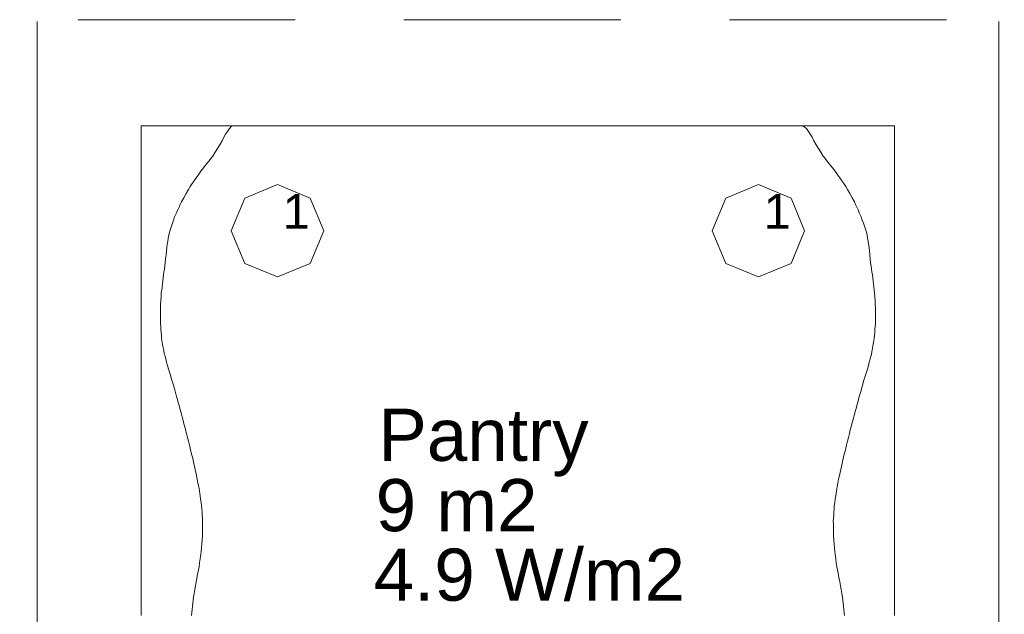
# Model space of a CAD drawing. Header units: millimetres. Extents: x -3350 to 1628655, y -3400 to 242269.
# Tile 71 of 73: x 1556943 to 1559778, y 34917 to 36628. Entities that reach past the tile are written whole.
import ezdxf
from ezdxf.xclip import XClip

# ---------------------------------------------------------------- set-up
doc = ezdxf.new("R2010")
doc.units = ezdxf.units.MM
doc.header["$MEASUREMENT"] = 0
doc.header["$XCLIPFRAME"] = 0
doc.linetypes.add('B0402', pattern=[937.5, 625, -312.5])
for name, color, linetype in [('19077_E_2-04_2_0', 7, 'Continuous'), ('19077_E_2-04_2_DLXLUMEX', 7, 'Continuous'), ('19077_E_2-04_2_DLXSUM', 7, 'Continuous'), ('19077_E_2-04_2_New_0', 7, 'Continuous'), ('19077_E_2-04_2_New_DLXISO', 7, 'Continuous'), ('19077_E_2-04_2_New_DLXLUM', 7, 'Continuous')]:
    doc.layers.add(name, color=color, linetype=linetype)
doc.styles.add('GENERATED_STYLE_1', font='txt')

# ---------------------------------------------------------------- blocks, each defined once
blk = doc.blocks.new('Drawing_1_2', base_point=(1545683.5, -2338.8))
at = {"layer": '19077_E_2-04_2_New_0', "color": 6, "linetype": 'Continuous', "lineweight": 0}
for p, q in [((1556993.3, 33221.7), (1556993.3, 36622.5)), ((1556993.3, 36622.5), (1556993.3, 33221.7)), ((1556993.3, 33221.7), (1556993.3, 36622.5)), ((1556993.3, 33221.7), (1556993.3, 36622.5)), ((1556993.3, 36622.5), (1556993.3, 33221.7)), ((1556993.3, 33221.7), (1556993.3, 36622.5)), ((1556993.3, 36622.5), (1556993.3, 33221.7)), ((1559762, 36622.5), (1559762, 33221.7)), ((1559762, 33221.7), (1559762, 36622.5)), ((1559762, 36622.5), (1559762, 33221.7)), ((1559762, 36622.5), (1559762, 33221.7)), ((1559762, 33221.7), (1559762, 36622.5)), ((1559762, 36622.5), (1559762, 33221.7)), ((1559762, 33221.7), (1559762, 36622.5))]:
    blk.add_line(p, q, dxfattribs=at)
at = {"layer": '19077_E_2-04_2_New_DLXISO', "color": 9, "linetype": 'Continuous', "lineweight": 0, "flags": 128}
blk.add_lwpolyline([(1559462, 34912.8), (1559462, 34922.1), (1559462, 34931.5), (1559462, 34940.8), (1559462, 34950.1), (1559462, 34959.5), (1559462, 34968.8), (1559462, 34978.2), (1559462, 34987.5), (1559462, 34996.8), (1559462, 35006.2), (1559462, 35015.5), (1559462, 35024.8), (1559462, 35034.2), (1559462, 35043.5), (1559462, 35052.8), (1559462, 35062.2), (1559462, 35071.5), (1559462, 35080.8), (1559462, 35090.2), (1559462, 35099.5), (1559462, 35108.9), (1559462, 35118.2), (1559462, 35127.5), (1559462, 35136.9), (1559462, 35146.2), (1559462, 35155.5), (1559462, 35164.9), (1559462, 35174.2), (1559462, 35183.5), (1559462, 35192.9), (1559462, 35202.2), (1559462, 35211.6), (1559462, 35220.9), (1559462, 35230.2), (1559462, 35239.6), (1559462, 35248.9), (1559462, 35258.2), (1559462, 35267.6), (1559462, 35276.9), (1559462, 35286.2), (1559462, 35295.6), (1559462, 35304.9), (1559462, 35314.3), (1559462, 35323.6), (1559462, 35332.9), (1559462, 35342.3), (1559462, 35351.6), (1559462, 35360.9), (1559462, 35370.3), (1559462, 35379.6), (1559462, 35388.9), (1559462, 35398.3), (1559462, 35407.6), (1559462, 35416.9), (1559462, 35426.3), (1559462, 35435.6), (1559462, 35445), (1559462, 35454.3), (1559462, 35463.6), (1559462, 35473), (1559462, 35482.3), (1559462, 35491.6), (1559462, 35501), (1559462, 35510.3), (1559462, 35519.6), (1559462, 35529), (1559462, 35538.3), (1559462, 35547.7), (1559462, 35557), (1559462, 35566.3), (1559462, 35575.7), (1559462, 35585), (1559462, 35594.3), (1559462, 35603.7), (1559462, 35613), (1559462, 35622.3), (1559462, 35631.7), (1559462, 35641), (1559462, 35650.3), (1559462, 35659.7), (1559462, 35669), (1559462, 35678.4), (1559462, 35687.7), (1559462, 35697), (1559462, 35706.4), (1559462, 35715.7), (1559462, 35725), (1559462, 35734.4), (1559462, 35743.7), (1559462, 35753), (1559462, 35762.4), (1559462, 35771.7), (1559462, 35781.1), (1559462, 35790.4), (1559462, 35799.7), (1559462, 35809.1), (1559462, 35818.4), (1559462, 35827.7), (1559462, 35837.1), (1559462, 35846.4), (1559462, 35855.7), (1559462, 35865.1), (1559462, 35874.4), (1559462, 35883.7), (1559462, 35893.1), (1559462, 35902.4), (1559462, 35911.8), (1559462, 35921.1), (1559462, 35930.4), (1559462, 35939.8), (1559462, 35949.1), (1559462, 35958.4), (1559462, 35967.8), (1559462, 35977.1), (1559462, 35986.4), (1559462, 35995.8), (1559462, 36005.1), (1559462, 36014.5), (1559462, 36023.8), (1559462, 36033.1), (1559462, 36042.5), (1559462, 36051.8), (1559462, 36061.1), (1559462, 36070.5), (1559462, 36079.8), (1559462, 36089.1), (1559462, 36098.5), (1559462, 36107.8), (1559462, 36117.1), (1559462, 36126.5), (1559462, 36135.8), (1559462, 36145.2), (1559462, 36154.5), (1559462, 36163.8), (1559462, 36173.2), (1559462, 36182.5), (1559462, 36191.8), (1559462, 36201.2), (1559462, 36210.5), (1559462, 36219.8), (1559462, 36229.2), (1559462, 36238.5), (1559462, 36247.9), (1559462, 36257.2), (1559462, 36266.5), (1559462, 36275.9), (1559462, 36285.2), (1559462, 36294.5), (1559462, 36303.9), (1559462, 36313.2), (1559462, 36322.5), (1559454.7, 36322.5), (1559448.4, 36322.5), (1559441.6, 36322.5), (1559434.9, 36322.5), (1559428.1, 36322.5), (1559419.6, 36322.5), (1559411.1, 36322.5), (1559402.7, 36322.5), (1559394.2, 36322.5), (1559387.4, 36322.5), (1559380.6, 36322.5), (1559373.9, 36322.5), (1559367.1, 36322.5), (1559360.3, 36322.5), (1559353.5, 36322.5), (1559346.8, 36322.5), (1559340, 36322.5), (1559333.2, 36322.5), (1559326.4, 36322.5), (1559318, 36322.5), (1559309.5, 36322.5), (1559301, 36322.5), (1559292.5, 36322.5), (1559285.8, 36322.5), (1559279, 36322.5), (1559272.2, 36322.5), (1559265.4, 36322.5), (1559258.7, 36322.5), (1559251.9, 36322.5), (1559245.1, 36322.5), (1559238.3, 36322.5), (1559231.6, 36322.5), (1559224.8, 36322.5), (1559218, 36322.5), (1559211.2, 36322.5), (1559204.4, 36322.5), (1559197.7, 36322.5), (1559190.9, 36322.5), (1559182.4, 36322.5), (1559173.9, 36322.5), (1559165.5, 36322.5), (1559157, 36322.5), (1559150.2, 36322.5), (1559143.4, 36322.5), (1559136.7, 36322.5), (1559129.9, 36322.5), (1559123.1, 36322.5), (1559116.3, 36322.5), (1559109.6, 36322.5), (1559102.8, 36322.5), (1559096, 36322.5), (1559089.2, 36322.5), (1559080.8, 36322.5), (1559072.3, 36322.5), (1559063.8, 36322.5), (1559055.3, 36322.5), (1559048.6, 36322.5), (1559041.8, 36322.5), (1559035, 36322.5), (1559028.2, 36322.5), (1559021.5, 36322.5), (1559014.7, 36322.5), (1559007.9, 36322.5), (1559001.1, 36322.5), (1558994.4, 36322.5), (1558987.6, 36322.5), (1558979.1, 36322.5), (1558970.6, 36322.5), (1558962.2, 36322.5), (1558953.7, 36322.5), (1558946.9, 36322.5), (1558940.1, 36322.5), (1558933.4, 36322.5), (1558926.6, 36322.5), (1558919.8, 36322.5), (1558913, 36322.5), (1558906.3, 36322.5), (1558899.5, 36322.5), (1558892.7, 36322.5), (1558885.9, 36322.5), (1558877.4, 36322.5), (1558869, 36322.5), (1558860.5, 36322.5), (1558852, 36322.5), (1558845.3, 36322.5), (1558838.5, 36322.5), (1558831.7, 36322.5), (1558824.9, 36322.5), (1558818.1, 36322.5), (1558811.4, 36322.5), (1558804.6, 36322.5), (1558797.8, 36322.5), (1558791, 36322.5), (1558784.3, 36322.5), (1558775.8, 36322.5), (1558767.3, 36322.5), (1558758.9, 36322.5), (1558750.4, 36322.5), (1558743.6, 36322.5), (1558736.8, 36322.5), (1558730, 36322.5), (1558723.3, 36322.5), (1558716.5, 36322.5), (1558709.7, 36322.5), (1558702.9, 36322.5), (1558696.2, 36322.5), (1558689.4, 36322.5), (1558682.6, 36322.5), (1558674.1, 36322.5), (1558665.7, 36322.5), (1558657.2, 36322.5), (1558648.7, 36322.5), (1558641.9, 36322.5), (1558635.2, 36322.5), (1558628.4, 36322.5), (1558621.6, 36322.5), (1558614.8, 36322.5), (1558608.1, 36322.5), (1558601.3, 36322.5), (1558594.5, 36322.5), (1558587.7, 36322.5), (1558581, 36322.5), (1558574.2, 36322.5), (1558567.4, 36322.5), (1558560.6, 36322.5), (1558553.8, 36322.5), (1558547.1, 36322.5), (1558538.6, 36322.5), (1558530.1, 36322.5), (1558521.7, 36322.5), (1558513.2, 36322.5), (1558506.4, 36322.5), (1558499.6, 36322.5), (1558492.9, 36322.5), (1558486.1, 36322.5), (1558479.3, 36322.5), (1558472.5, 36322.5), (1558465.7, 36322.5), (1558459, 36322.5), (1558452.2, 36322.5), (1558445.4, 36322.5), (1558436.9, 36322.5), (1558428.5, 36322.5), (1558420, 36322.5), (1558411.5, 36322.5), (1558404.7, 36322.5), (1558398, 36322.5), (1558391.2, 36322.5), (1558384.4, 36322.5), (1558377.6, 36322.5), (1558370.9, 36322.5), (1558364.1, 36322.5), (1558357.3, 36322.5), (1558350.5, 36322.5), (1558343.8, 36322.5), (1558335.3, 36322.5), (1558326.8, 36322.5), (1558318.3, 36322.5), (1558309.9, 36322.5), (1558303.1, 36322.5), (1558296.3, 36322.5), (1558289.5, 36322.5), (1558282.8, 36322.5), (1558276, 36322.5), (1558269.2, 36322.5), (1558262.4, 36322.5), (1558255.7, 36322.5), (1558248.9, 36322.5), (1558242.1, 36322.5), (1558233.6, 36322.5), (1558225.2, 36322.5), (1558216.7, 36322.5), (1558208.2, 36322.5), (1558201.4, 36322.5), (1558194.7, 36322.5), (1558187.9, 36322.5), (1558181.1, 36322.5), (1558174.3, 36322.5), (1558167.6, 36322.5), (1558160.8, 36322.5), (1558154, 36322.5), (1558147.2, 36322.5), (1558140.4, 36322.5), (1558133.7, 36322.5), (1558126.9, 36322.5), (1558120.1, 36322.5), (1558113.3, 36322.5), (1558106.6, 36322.5), (1558098.1, 36322.5), (1558089.6, 36322.5), (1558081.1, 36322.5), (1558072.7, 36322.5), (1558065.9, 36322.5), (1558059.1, 36322.5), (1558052.3, 36322.5), (1558045.6, 36322.5), (1558038.8, 36322.5), (1558032, 36322.5), (1558025.2, 36322.5), (1558018.5, 36322.5), (1558011.7, 36322.5), (1558004.9, 36322.5), (1557996.4, 36322.5), (1557988, 36322.5), (1557979.5, 36322.5), (1557971, 36322.5), (1557964.2, 36322.5), (1557957.5, 36322.5), (1557950.7, 36322.5), (1557943.9, 36322.5), (1557937.1, 36322.5), (1557930.4, 36322.5), (1557923.6, 36322.5), (1557916.8, 36322.5), (1557910, 36322.5), (1557903.2, 36322.5), (1557894.8, 36322.5), (1557886.3, 36322.5), (1557877.8, 36322.5), (1557869.4, 36322.5), (1557862.6, 36322.5), (1557855.8, 36322.5), (1557849, 36322.5), (1557842.3, 36322.5), (1557835.5, 36322.5), (1557828.7, 36322.5), (1557821.9, 36322.5), (1557815.1, 36322.5), (1557808.4, 36322.5), (1557801.6, 36322.5), (1557793.1, 36322.5), (1557784.6, 36322.5), (1557776.2, 36322.5), (1557767.7, 36322.5), (1557760.9, 36322.5), (1557754.2, 36322.5), (1557747.4, 36322.5), (1557740.6, 36322.5), (1557733.8, 36322.5), (1557727, 36322.5), (1557720.3, 36322.5), (1557713.5, 36322.5), (1557706.7, 36322.5), (1557699.9, 36322.5), (1557691.5, 36322.5), (1557683, 36322.5), (1557674.5, 36322.5), (1557666, 36322.5), (1557659.3, 36322.5), (1557652.5, 36322.5), (1557645.7, 36322.5), (1557638.9, 36322.5), (1557632.2, 36322.5), (1557625.4, 36322.5), (1557618.6, 36322.5), (1557611.8, 36322.5), (1557605.1, 36322.5), (1557598.3, 36322.5), (1557591.5, 36322.5), (1557584.7, 36322.5), (1557577.9, 36322.5), (1557571.2, 36322.5), (1557564.4, 36322.5), (1557555.9, 36322.5), (1557547.4, 36322.5), (1557539, 36322.5), (1557530.5, 36322.5), (1557523.7, 36322.5), (1557517, 36322.5), (1557510.2, 36322.5), (1557503.4, 36322.5), (1557496.6, 36322.5), (1557489.8, 36322.5), (1557483.1, 36322.5), (1557476.3, 36322.5), (1557469.5, 36322.5), (1557462.7, 36322.5), (1557454.3, 36322.5), (1557445.8, 36322.5), (1557437.3, 36322.5), (1557428.9, 36322.5), (1557422.1, 36322.5), (1557415.3, 36322.5), (1557408.5, 36322.5), (1557401.7, 36322.5), (1557395, 36322.5), (1557388.2, 36322.5), (1557381.4, 36322.5), (1557374.6, 36322.5), (1557367.9, 36322.5), (1557361.1, 36322.5), (1557352.6, 36322.5), (1557344.1, 36322.5), (1557335.7, 36322.5), (1557327.2, 36322.5), (1557320.4, 36322.5), (1557313.6, 36322.5), (1557306.9, 36322.5), (1557300.1, 36322.5), (1557293.3, 36322.5), (1557293.3, 36313.2), (1557293.3, 36303.9), (1557293.3, 36294.5), (1557293.3, 36285.2), (1557293.3, 36275.9), (1557293.3, 36266.5), (1557293.3, 36257.2), (1557293.3, 36247.9), (1557293.3, 36238.5), (1557293.3, 36229.2), (1557293.3, 36219.8), (1557293.3, 36210.5), (1557293.3, 36201.2), (1557293.3, 36191.8), (1557293.3, 36182.5), (1557293.3, 36173.2), (1557293.3, 36163.8), (1557293.3, 36154.5), (1557293.3, 36145.2), (1557293.3, 36135.8), (1557293.3, 36126.5), (1557293.3, 36117.2), (1557293.3, 36107.8), (1557293.3, 36098.5), (1557293.3, 36089.1), (1557293.3, 36079.8), (1557293.3, 36070.5), (1557293.3, 36061.1), (1557293.3, 36051.8), (1557293.3, 36042.5), (1557293.3, 36033.1), (1557293.3, 36023.8), (1557293.3, 36014.5), (1557293.3, 36005.1), (1557293.3, 35995.8), (1557293.3, 35986.4), (1557293.3, 35977.1), (1557293.3, 35967.8), (1557293.3, 35958.4), (1557293.3, 35949.1), (1557293.3, 35939.8), (1557293.3, 35930.4), (1557293.3, 35921.1), (1557293.3, 35911.8), (1557293.3, 35902.4), (1557293.3, 35893.1), (1557293.3, 35883.8), (1557293.3, 35874.4), (1557293.3, 35865.1), (1557293.3, 35855.7), (1557293.3, 35846.4), (1557293.3, 35837.1), (1557293.3, 35827.7), (1557293.3, 35818.4), (1557293.3, 35809.1), (1557293.3, 35799.7), (1557293.3, 35790.4), (1557293.3, 35781.1), (1557293.3, 35771.7), (1557293.3, 35762.4), (1557293.3, 35753), (1557293.3, 35743.7), (1557293.3, 35734.4), (1557293.3, 35725), (1557293.3, 35715.7), (1557293.3, 35706.4), (1557293.3, 35697), (1557293.3, 35687.7), (1557293.3, 35678.4), (1557293.3, 35669), (1557293.3, 35659.7), (1557293.3, 35650.4), (1557293.3, 35641), (1557293.3, 35631.7), (1557293.3, 35622.3), (1557293.3, 35613), (1557293.3, 35603.7), (1557293.3, 35594.3), (1557293.3, 35585), (1557293.3, 35575.7), (1557293.3, 35566.3), (1557293.3, 35557), (1557293.3, 35547.7), (1557293.3, 35538.3), (1557293.3, 35529), (1557293.3, 35519.6), (1557293.3, 35510.3), (1557293.3, 35501), (1557293.3, 35491.6), (1557293.3, 35482.3), (1557293.3, 35473), (1557293.3, 35463.6), (1557293.3, 35454.3), (1557293.3, 35445), (1557293.3, 35435.6), (1557293.3, 35426.3), (1557293.3, 35417), (1557293.3, 35407.6), (1557293.3, 35398.3), (1557293.3, 35388.9), (1557293.3, 35379.6), (1557293.3, 35370.3), (1557293.3, 35360.9), (1557293.3, 35351.6), (1557293.3, 35342.3), (1557293.3, 35332.9), (1557293.3, 35323.6), (1557293.3, 35314.3), (1557293.3, 35304.9), (1557293.3, 35295.6), (1557293.3, 35286.2), (1557293.3, 35276.9), (1557293.3, 35267.6), (1557293.3, 35258.2), (1557293.3, 35248.9), (1557293.3, 35239.6), (1557293.3, 35230.2), (1557293.3, 35220.9), (1557293.3, 35211.6), (1557293.3, 35202.2), (1557293.3, 35192.9), (1557293.3, 35183.5), (1557293.3, 35174.2), (1557293.3, 35164.9), (1557293.3, 35155.5), (1557293.3, 35146.2), (1557293.3, 35136.9), (1557293.3, 35127.5), (1557293.3, 35118.2), (1557293.3, 35108.9), (1557293.3, 35099.5), (1557293.3, 35090.2), (1557293.3, 35080.9), (1557293.3, 35071.5), (1557293.3, 35062.2), (1557293.3, 35052.8), (1557293.3, 35043.5), (1557293.3, 35034.2), (1557293.3, 35024.8), (1557293.3, 35015.5), (1557293.3, 35006.2), (1557293.3, 34996.8), (1557293.3, 34987.5), (1557293.3, 34978.2), (1557293.3, 34968.8), (1557293.3, 34959.5), (1557293.3, 34950.1), (1557293.3, 34940.8), (1557293.3, 34931.5), (1557293.3, 34922.1), (1557293.3, 34912.8)], dxfattribs=at)
at = {"layer": '19077_E_2-04_2_New_DLXISO', "color": 2, "linetype": 'Continuous', "lineweight": 0, "flags": 128}
blk.add_lwpolyline([(1559317.5, 34913.4), (1559316.3, 34922.1), (1559315.4, 34930.9), (1559314.4, 34939.6), (1559313.4, 34948.4), (1559312.5, 34957.1), (1559311.5, 34965.9), (1559309.6, 34976.8), (1559307.7, 34987.8), (1559305.9, 34998.7), (1559304, 35009.7), (1559302.3, 35018.4), (1559300.7, 35027.2), (1559299, 35035.9), (1559297.3, 35044.7), (1559295.6, 35053.4), (1559294.1, 35064.7), (1559292.5, 35076), (1559291.5, 35083), (1559290.5, 35090.1), (1559289.5, 35097.2), (1559288.6, 35108.1), (1559287.7, 35119.1), (1559286.8, 35130), (1559285.9, 35140.9), (1559285.8, 35149.7), (1559285.7, 35158.5), (1559285.6, 35167.2), (1559285.5, 35176), (1559285.4, 35184.7), (1559286, 35193.5), (1559286.6, 35202.2), (1559287.1, 35211), (1559287.7, 35219.7), (1559288.3, 35228.5), (1559289.7, 35238), (1559291.1, 35247.5), (1559292.5, 35257.1), (1559293.6, 35264.7), (1559294.7, 35272.2), (1559296.7, 35283.2), (1559298.8, 35294.1), (1559300.8, 35305.1), (1559302.9, 35316), (1559304.9, 35324.8), (1559306.8, 35333.5), (1559308.8, 35342.3), (1559310.7, 35351), (1559312.6, 35359.8), (1559314.8, 35368.5), (1559317, 35377.3), (1559319.2, 35386), (1559321.3, 35394.8), (1559323.5, 35403.5), (1559326.4, 35414.9), (1559329.1, 35425.7), (1559331.7, 35436.5), (1559334.3, 35447.3), (1559336.7, 35456), (1559339, 35464.8), (1559341.4, 35473.5), (1559343.8, 35482.3), (1559346.1, 35491.1), (1559348.5, 35499.8), (1559350.9, 35508.6), (1559353.2, 35517.3), (1559355.6, 35526.1), (1559360.3, 35542.9), (1559362.7, 35551.8), (1559365.2, 35560.7), (1559367.6, 35569.7), (1559370, 35578.6), (1559372.8, 35587.3), (1559375.5, 35596.1), (1559378.2, 35604.8), (1559380.9, 35613.6), (1559383.7, 35622.3), (1559386.3, 35632.2), (1559388.9, 35642), (1559391.6, 35651.8), (1559394.2, 35661.6), (1559395.6, 35666.1), (1559397.6, 35677), (1559399.5, 35688), (1559401.5, 35698.9), (1559403.4, 35709.9), (1559404.1, 35718.6), (1559404.7, 35727.4), (1559405.3, 35736.1), (1559405.9, 35744.9), (1559406.6, 35753.6), (1559406.6, 35762.4), (1559406.7, 35771.1), (1559406.7, 35779.9), (1559406.8, 35788.6), (1559406.9, 35797.4), (1559406.2, 35808.3), (1559405.6, 35819.3), (1559405, 35830.2), (1559404.4, 35841.2), (1559403.3, 35849.9), (1559402.3, 35858.7), (1559401.2, 35867.4), (1559400.2, 35876.2), (1559399.2, 35884.9), (1559397.9, 35893.3), (1559396.7, 35901.8), (1559395.4, 35910.2), (1559394.2, 35918.6), (1559392.9, 35928.7), (1559391.9, 35939.6), (1559390.8, 35950.6), (1559389.7, 35961.5), (1559388.7, 35972.4), (1559387.2, 35981.2), (1559385.7, 35989.9), (1559384.2, 35998.7), (1559382.7, 36007.5), (1559381.2, 36016.2), (1559378.1, 36025), (1559375.1, 36033.7), (1559372, 36042.5), (1559368.9, 36051.2), (1559365.9, 36060), (1559360.3, 36072.2), (1559356.8, 36080.1), (1559353.3, 36088), (1559349.7, 36095.8), (1559346.2, 36103.7), (1559339.6, 36115.4), (1559333, 36127), (1559326.4, 36138.7), (1559321.2, 36147.5), (1559315.4, 36155.8), (1559309.7, 36164), (1559304, 36172.3), (1559298.3, 36180.6), (1559292.5, 36188.9), (1559290.7, 36191.3), (1559282.7, 36201.4), (1559274.7, 36211.6), (1559266.7, 36221.7), (1559258.7, 36231.9), (1559256, 36235), (1559249.4, 36246), (1559242.8, 36256.9), (1559236.1, 36267.8), (1559229.5, 36278.8), (1559224.8, 36289.6), (1559219.2, 36297.8), (1559213.7, 36306.1), (1559208.2, 36314.3), (1559196.8, 36322.5), (1559190.9, 36322.5), (1559182.4, 36322.5), (1559173.9, 36322.5), (1559165.5, 36322.5), (1559157, 36322.5), (1559150.2, 36322.5), (1559143.4, 36322.5), (1559136.7, 36322.5), (1559129.9, 36322.5), (1559123.1, 36322.5), (1559116.3, 36322.5), (1559109.6, 36322.5), (1559102.8, 36322.5), (1559096, 36322.5), (1559089.2, 36322.5), (1559080.8, 36322.5), (1559072.3, 36322.5), (1559063.8, 36322.5), (1559055.3, 36322.5), (1559048.6, 36322.5), (1559041.8, 36322.5), (1559035, 36322.5), (1559028.2, 36322.5), (1559021.5, 36322.5), (1559014.7, 36322.5), (1559007.9, 36322.5), (1559001.1, 36322.5), (1558994.4, 36322.5), (1558987.6, 36322.5), (1558979.1, 36322.5), (1558970.6, 36322.5), (1558962.2, 36322.5), (1558953.7, 36322.5), (1558946.9, 36322.5), (1558940.1, 36322.5), (1558933.4, 36322.5), (1558926.6, 36322.5), (1558919.8, 36322.5), (1558913, 36322.5), (1558906.3, 36322.5), (1558899.5, 36322.5), (1558892.7, 36322.5), (1558885.9, 36322.5), (1558877.4, 36322.5), (1558869, 36322.5), (1558860.5, 36322.5), (1558852, 36322.5), (1558845.3, 36322.5), (1558838.5, 36322.5), (1558831.7, 36322.5), (1558824.9, 36322.5), (1558818.1, 36322.5), (1558811.4, 36322.5), (1558804.6, 36322.5), (1558797.8, 36322.5), (1558791, 36322.5), (1558784.3, 36322.5), (1558775.8, 36322.5), (1558767.3, 36322.5), (1558758.9, 36322.5), (1558750.4, 36322.5), (1558743.6, 36322.5), (1558736.8, 36322.5), (1558730, 36322.5), (1558723.3, 36322.5), (1558716.5, 36322.5), (1558709.7, 36322.5), (1558702.9, 36322.5), (1558696.2, 36322.5), (1558689.4, 36322.5), (1558682.6, 36322.5), (1558674.1, 36322.5), (1558665.7, 36322.5), (1558657.2, 36322.5), (1558648.7, 36322.5), (1558641.9, 36322.5), (1558635.2, 36322.5), (1558628.4, 36322.5), (1558621.6, 36322.5), (1558614.8, 36322.5), (1558608.1, 36322.5), (1558601.3, 36322.5), (1558594.5, 36322.5), (1558587.7, 36322.5), (1558581, 36322.5), (1558574.2, 36322.5), (1558567.4, 36322.5), (1558560.6, 36322.5), (1558553.8, 36322.5), (1558547.1, 36322.5), (1558538.6, 36322.5), (1558530.1, 36322.5), (1558521.7, 36322.5), (1558513.2, 36322.5), (1558506.4, 36322.5), (1558499.6, 36322.5), (1558492.9, 36322.5), (1558486.1, 36322.5), (1558479.3, 36322.5), (1558472.5, 36322.5), (1558465.7, 36322.5), (1558459, 36322.5), (1558452.2, 36322.5), (1558445.4, 36322.5), (1558436.9, 36322.5), (1558428.5, 36322.5), (1558420, 36322.5), (1558411.5, 36322.5), (1558404.7, 36322.5), (1558398, 36322.5), (1558391.2, 36322.5), (1558384.4, 36322.5), (1558377.6, 36322.5), (1558370.9, 36322.5), (1558364.1, 36322.5), (1558357.3, 36322.5), (1558350.5, 36322.5), (1558343.8, 36322.5), (1558335.3, 36322.5), (1558326.8, 36322.5), (1558318.3, 36322.5), (1558309.9, 36322.5), (1558303.1, 36322.5), (1558296.3, 36322.5), (1558289.5, 36322.5), (1558282.8, 36322.5), (1558276, 36322.5), (1558269.2, 36322.5), (1558262.4, 36322.5), (1558255.7, 36322.5), (1558248.9, 36322.5), (1558242.1, 36322.5), (1558233.6, 36322.5), (1558225.2, 36322.5), (1558216.7, 36322.5), (1558208.2, 36322.5), (1558201.4, 36322.5), (1558194.7, 36322.5), (1558187.9, 36322.5), (1558181.1, 36322.5), (1558174.3, 36322.5), (1558167.6, 36322.5), (1558160.8, 36322.5), (1558154, 36322.5), (1558147.2, 36322.5), (1558140.4, 36322.5), (1558133.7, 36322.5), (1558126.9, 36322.5), (1558120.1, 36322.5), (1558113.3, 36322.5), (1558106.6, 36322.5), (1558098.1, 36322.5), (1558089.6, 36322.5), (1558081.1, 36322.5), (1558072.7, 36322.5), (1558065.9, 36322.5), (1558059.1, 36322.5), (1558052.3, 36322.5), (1558045.6, 36322.5), (1558038.8, 36322.5), (1558032, 36322.5), (1558025.2, 36322.5), (1558018.5, 36322.5), (1558011.7, 36322.5), (1558004.9, 36322.5), (1557996.4, 36322.5), (1557988, 36322.5), (1557979.5, 36322.5), (1557971, 36322.5), (1557964.2, 36322.5), (1557957.5, 36322.5), (1557950.7, 36322.5), (1557943.9, 36322.5), (1557937.1, 36322.5), (1557930.4, 36322.5), (1557923.6, 36322.5), (1557916.8, 36322.5), (1557910, 36322.5), (1557903.2, 36322.5), (1557894.8, 36322.5), (1557886.3, 36322.5), (1557877.8, 36322.5), (1557869.4, 36322.5), (1557862.6, 36322.5), (1557855.8, 36322.5), (1557849, 36322.5), (1557842.3, 36322.5), (1557835.5, 36322.5), (1557828.7, 36322.5), (1557821.9, 36322.5), (1557815.1, 36322.5), (1557808.4, 36322.5), (1557801.6, 36322.5), (1557793.1, 36322.5), (1557784.6, 36322.5), (1557776.2, 36322.5), (1557767.7, 36322.5), (1557760.9, 36322.5), (1557754.2, 36322.5), (1557747.4, 36322.5), (1557740.6, 36322.5), (1557733.8, 36322.5), (1557727, 36322.5), (1557720.3, 36322.5), (1557713.5, 36322.5), (1557706.7, 36322.5), (1557699.9, 36322.5), (1557691.5, 36322.5), (1557683, 36322.5), (1557674.5, 36322.5), (1557666, 36322.5), (1557659.3, 36322.5), (1557652.5, 36322.5), (1557645.7, 36322.5), (1557638.9, 36322.5), (1557632.2, 36322.5), (1557625.4, 36322.5), (1557618.6, 36322.5), (1557611.8, 36322.5), (1557605.1, 36322.5), (1557598.3, 36322.5), (1557591.5, 36322.5), (1557584.7, 36322.5), (1557577.9, 36322.5), (1557571.2, 36322.5), (1557560.8, 36322.5), (1557553.6, 36322.5), (1557547.1, 36314.3), (1557541.6, 36306.1), (1557536, 36297.8), (1557530.5, 36289.6), (1557525.8, 36278.8), (1557519.2, 36267.8), (1557512.5, 36256.9), (1557505.9, 36246), (1557499.3, 36235), (1557496.6, 36231.9), (1557488.6, 36221.8), (1557480.6, 36211.6), (1557472.6, 36201.4), (1557464.6, 36191.3), (1557462.7, 36188.9), (1557457, 36180.6), (1557451.3, 36172.3), (1557445.6, 36164), (1557439.8, 36155.8), (1557434.1, 36147.5), (1557428.9, 36138.7), (1557422.3, 36127), (1557415.7, 36115.4), (1557409.1, 36103.7), (1557405.5, 36095.8), (1557402, 36088), (1557398.5, 36080.1), (1557395, 36072.2), (1557389.4, 36060), (1557386.4, 36051.2), (1557383.3, 36042.5), (1557380.2, 36033.7), (1557377.2, 36025), (1557374.1, 36016.2), (1557372.6, 36007.5), (1557371.1, 35998.7), (1557369.6, 35989.9), (1557368.2, 35981.2), (1557366.7, 35972.4), (1557365.6, 35961.5), (1557364.5, 35950.6), (1557363.5, 35939.6), (1557362.4, 35928.7), (1557361.1, 35918.1), (1557359.9, 35909.8), (1557358.7, 35901.5), (1557357.4, 35893.2), (1557356.2, 35884.9), (1557355.2, 35876.2), (1557354.1, 35867.4), (1557353.1, 35858.7), (1557352.1, 35849.9), (1557351, 35841.2), (1557350.4, 35830.2), (1557349.8, 35819.3), (1557349.1, 35808.3), (1557348.5, 35797.4), (1557348.6, 35788.6), (1557348.6, 35779.9), (1557348.7, 35771.1), (1557348.8, 35762.4), (1557348.8, 35753.6), (1557349.4, 35744.9), (1557350.1, 35736.1), (1557350.7, 35727.4), (1557351.3, 35718.6), (1557351.9, 35709.9), (1557353.9, 35698.9), (1557355.8, 35688), (1557357.8, 35677), (1557359.7, 35666.1), (1557361.1, 35661.9), (1557363.7, 35652), (1557366.4, 35642.1), (1557369, 35632.2), (1557371.7, 35622.3), (1557374.4, 35613.6), (1557377.1, 35604.8), (1557379.8, 35596.1), (1557382.6, 35587.3), (1557385.3, 35578.6), (1557388.5, 35566.7), (1557391.7, 35554.9), (1557395, 35543), (1557397.3, 35534.8), (1557399.7, 35526.1), (1557402.1, 35517.3), (1557404.4, 35508.6), (1557406.8, 35499.8), (1557409.2, 35491.1), (1557411.6, 35482.3), (1557413.9, 35473.5), (1557416.3, 35464.8), (1557418.6, 35456), (1557421, 35447.3), (1557423.6, 35436.5), (1557426.2, 35425.8), (1557428.9, 35415), (1557431.8, 35403.5), (1557434, 35394.8), (1557436.2, 35386), (1557438.3, 35377.3), (1557440.5, 35368.5), (1557442.7, 35359.8), (1557444.6, 35351), (1557446.6, 35342.3), (1557448.5, 35333.5), (1557450.5, 35324.8), (1557452.4, 35316), (1557454.5, 35305.1), (1557456.5, 35294.1), (1557458.6, 35283.2), (1557460.6, 35272.2), (1557461.7, 35264.7), (1557462.7, 35257.2), (1557464.2, 35247.6), (1557465.6, 35238.1), (1557467, 35228.5), (1557467.6, 35219.7), (1557468.2, 35211), (1557468.7, 35202.2), (1557469.3, 35193.5), (1557469.9, 35184.7), (1557469.8, 35176), (1557469.7, 35167.2), (1557469.6, 35158.5), (1557469.5, 35149.7), (1557469.4, 35140.9), (1557468.5, 35130), (1557467.6, 35119.1), (1557466.7, 35108.1), (1557465.8, 35097.2), (1557464.8, 35090.1), (1557463.8, 35083), (1557462.7, 35075.8), (1557461.2, 35064.6), (1557459.6, 35053.4), (1557458, 35044.7), (1557456.3, 35035.9), (1557454.6, 35027.2), (1557453, 35018.4), (1557451.3, 35009.7), (1557449.4, 34998.7), (1557447.6, 34987.8), (1557445.7, 34976.8), (1557443.8, 34965.9), (1557442.8, 34957.1), (1557441.9, 34948.4), (1557440.9, 34939.6), (1557440, 34930.9), (1557439, 34922.1), (1557437.8, 34913.4)], dxfattribs=at)
at = {"layer": '19077_E_2-04_2_New_DLXLUM', "color": 1, "linetype": 'Continuous', "lineweight": 0}
for p, q in [((1557591.5, 36114.4), (1557685.5, 36153.4)), ((1557685.5, 36153.4), (1557591.5, 36114.4)), ((1557685.5, 36153.4), (1557591.5, 36114.4)), ((1557591.5, 36114.4), (1557685.5, 36153.4)), ((1557685.5, 36153.4), (1557779.5, 36114.4)), ((1557779.5, 36114.4), (1557685.5, 36153.4)), ((1557685.5, 36153.4), (1557685.5, 36153.4)), ((1557779.5, 36114.4), (1557685.5, 36153.4)), ((1557685.5, 36153.4), (1557685.5, 36153.4)), ((1557685.5, 36153.4), (1557779.5, 36114.4)), ((1558975.8, 36114.4), (1559069.8, 36153.4)), ((1559069.8, 36153.4), (1558975.8, 36114.4)), ((1559069.8, 36153.4), (1558975.8, 36114.4)), ((1558975.8, 36114.4), (1559069.8, 36153.4)), ((1559069.8, 36153.4), (1559163.8, 36114.4)), ((1559163.8, 36114.4), (1559069.8, 36153.4)), ((1559069.8, 36153.4), (1559069.9, 36153.4)), ((1559163.8, 36114.4), (1559069.8, 36153.4)), ((1559069.8, 36153.4), (1559069.9, 36153.4)), ((1559069.8, 36153.4), (1559163.8, 36114.4)), ((1557552.5, 36020.4), (1557591.5, 36114.4)), ((1557591.5, 36114.4), (1557552.5, 36020.4)), ((1557591.5, 36114.4), (1557552.5, 36020.4)), ((1557552.5, 36020.4), (1557591.5, 36114.4)), ((1557591.5, 36114.4), (1557591.5, 36114.4)), ((1557591.5, 36114.4), (1557591.5, 36114.4)), ((1557779.5, 36114.4), (1557818.4, 36020.4)), ((1557818.4, 36020.4), (1557779.5, 36114.4)), ((1557779.5, 36114.4), (1557779.5, 36114.4)), ((1557818.4, 36020.4), (1557779.5, 36114.4)), ((1557779.5, 36114.4), (1557779.5, 36114.4)), ((1557779.5, 36114.4), (1557818.4, 36020.4)), ((1558936.9, 36020.4), (1558975.8, 36114.4)), ((1558975.8, 36114.4), (1558936.9, 36020.4)), ((1558975.8, 36114.4), (1558936.9, 36020.4)), ((1558936.9, 36020.4), (1558975.8, 36114.4)), ((1558975.8, 36114.4), (1558975.9, 36114.4)), ((1558975.8, 36114.4), (1558975.9, 36114.4)), ((1559163.8, 36114.4), (1559202.7, 36020.4)), ((1559202.7, 36020.4), (1559163.8, 36114.4)), ((1559163.8, 36114.4), (1559163.9, 36114.4)), ((1559202.7, 36020.4), (1559163.8, 36114.4)), ((1559163.8, 36114.4), (1559163.9, 36114.4)), ((1559163.8, 36114.4), (1559202.7, 36020.4)), ((1557591.5, 35926.4), (1557552.5, 36020.4)), ((1557552.5, 36020.4), (1557591.5, 35926.4)), ((1557552.5, 36020.4), (1557552.6, 36020.4)), ((1557552.5, 36020.4), (1557591.5, 35926.4)), ((1557591.5, 35926.4), (1557552.5, 36020.4)), ((1557552.5, 36020.4), (1557552.6, 36020.4)), ((1557818.4, 36020.4), (1557779.5, 35926.4)), ((1557779.5, 35926.4), (1557818.4, 36020.4)), ((1557779.5, 35926.4), (1557818.4, 36020.4)), ((1557818.4, 36020.4), (1557779.5, 35926.4)), ((1557818.4, 36020.4), (1557818.5, 36020.4)), ((1557818.4, 36020.4), (1557818.5, 36020.4)), ((1558975.8, 35926.4), (1558936.9, 36020.4)), ((1558936.9, 36020.4), (1558975.8, 35926.4)), ((1558936.9, 36020.4), (1558936.9, 36020.4)), ((1558936.9, 36020.4), (1558975.8, 35926.4)), ((1558975.8, 35926.4), (1558936.9, 36020.4)), ((1558936.9, 36020.4), (1558936.9, 36020.4)), ((1559202.7, 36020.4), (1559163.8, 35926.4)), ((1559163.8, 35926.4), (1559202.7, 36020.4)), ((1559163.8, 35926.4), (1559202.7, 36020.4)), ((1559202.7, 36020.4), (1559163.8, 35926.4)), ((1559202.7, 36020.4), (1559202.8, 36020.4)), ((1559202.7, 36020.4), (1559202.8, 36020.4)), ((1557685.5, 35887.5), (1557591.5, 35926.4)), ((1557591.5, 35926.4), (1557685.5, 35887.5)), ((1557591.5, 35926.4), (1557591.5, 35926.4)), ((1557591.5, 35926.4), (1557685.5, 35887.5)), ((1557685.5, 35887.5), (1557591.5, 35926.4)), ((1557591.5, 35926.4), (1557591.5, 35926.4)), ((1557779.5, 35926.4), (1557685.5, 35887.5)), ((1557685.5, 35887.5), (1557779.5, 35926.4)), ((1557685.5, 35887.5), (1557779.5, 35926.4)), ((1557779.5, 35926.4), (1557685.5, 35887.5)), ((1557779.5, 35926.4), (1557779.5, 35926.4)), ((1557779.5, 35926.4), (1557779.5, 35926.4)), ((1559069.8, 35887.5), (1558975.8, 35926.4)), ((1558975.8, 35926.4), (1559069.8, 35887.5)), ((1558975.8, 35926.4), (1558975.9, 35926.4)), ((1558975.8, 35926.4), (1559069.8, 35887.5)), ((1559069.8, 35887.5), (1558975.8, 35926.4)), ((1558975.8, 35926.4), (1558975.9, 35926.4)), ((1559163.8, 35926.4), (1559069.8, 35887.5)), ((1559069.8, 35887.5), (1559163.8, 35926.4)), ((1559069.8, 35887.5), (1559163.8, 35926.4)), ((1559163.8, 35926.4), (1559069.8, 35887.5)), ((1559163.8, 35926.4), (1559163.9, 35926.4)), ((1559163.8, 35926.4), (1559163.9, 35926.4)), ((1557685.5, 35887.5), (1557685.5, 35887.5)), ((1557685.5, 35887.5), (1557685.5, 35887.5)), ((1559069.8, 35887.5), (1559069.9, 35887.5)), ((1559069.8, 35887.5), (1559069.9, 35887.5))]:
    blk.add_line(p, q, dxfattribs=at)
at = {"layer": '19077_E_2-04_2_DLXLUMEX', "color": 6, "linetype": 'Continuous', "lineweight": 0, "char_height": 100, "attachment_point": 7, "style": 'GENERATED_STYLE_1'}
for insert in [(1557700.7, 36026.2), (1559085, 36026.2)]:
    blk.add_mtext('\\A1;{\\pql;\\fArial|b0|i0|c0|p38;1}', dxfattribs=dict(at, insert=insert))
at = {"layer": '19077_E_2-04_2_DLXSUM', "color": 8, "linetype": 'Continuous', "lineweight": 0, "char_height": 150, "attachment_point": 7, "style": 'GENERATED_STYLE_1'}
for s, insert in [('\\A1;{\\pql;\\fArial|b0|i0|c0|p38;Pantry}', (1557975.6, 35312.9)), ('\\A1;{\\pql;\\fArial|b0|i0|c0|p38;9 m2}', (1557968.1, 35153.6)), ('\\A1;{\\pql;\\fArial|b0|i0|c0|p38;4.9 W/m2}', (1557962.1, 34953.6))]:
    blk.add_mtext(s, dxfattribs=dict(at, insert=insert))

msp = doc.modelspace()

# ---------------------------------------------------------------- linework, layer by layer
at = {"layer": '19077_E_2-04_2_0', "color": 85, "linetype": 'B0402', "lineweight": 0, "flags": 128}
msp.add_lwpolyline([(1552738.3, 10963.5), (1628655.4, 10963.5), (1628655.4, 36627.5), (1552738.3, 36627.5)], close=True, dxfattribs=at)

# ---------------------------------------------------------------- block references
at = {"color": 174, "linetype": 'B0402', "lineweight": 0, "true_color": 0x0000aa}
ref = msp.add_blockref('Drawing_1_2', (1545683.5, -2338.8), dxfattribs=at)
XClip(ref).set_block_clipping_path([(1552743.3092323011, 10968.4528812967), (1628650.371970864, 36622.544083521)])

doc.saveas('drawing.dxf')
